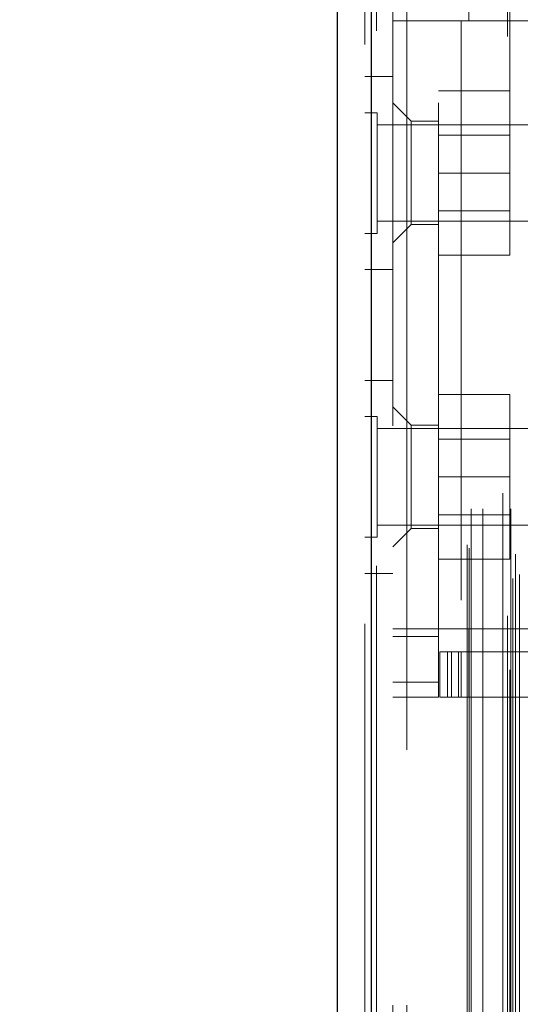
# Model space of a CAD drawing. Header units: inches. Extents: x 0.2 to 10.8, y 0.2 to 8.2.
# Tile 131 of 146: x 5.9105 to 5.9969, y 5.0207 to 5.1907. Entities that reach past the tile are written whole.
import ezdxf

# ---------------------------------------------------------------- set-up
doc = ezdxf.new("R2010")
doc.units = ezdxf.units.IN
doc.header["$MEASUREMENT"] = 0
doc.linetypes.add('HIDDEN', pattern=[0.075, 0.05, -0.025])
doc.layers.add('DIMENSIONS', color=140, linetype='Continuous')
doc.styles.add('SLDTEXTSTYLE0', font='TXT', dxfattribs={"width": 0.7})
doc.dimstyles.new('SLDDIMSTYLE0', dxfattribs={"dimtxt": 0.084961, "dimasz": 0.13, "dimexe": 0, "dimexo": 0.0625, "dimgap": 0.02124, "dimtad": 0, "dimtih": 1, "dimtoh": 1, "dimlfac": 15, "dimrnd": 1e-09, "dimzin": 12, "dimdsep": 46, "dimtxsty": 'SLDTEXTSTYLE0', "dimsah": 1, "dimcen": 0.09, "dimadec": 0, "dimazin": 3, "dimtfac": 1, "dimtofl": 0, "dimtmove": 0, "dimatfit": 3, "dimfxl": 0, "dimfrac": 2, "dimtolj": 1, "dimtzin": 12, "dimarcsym": 0})

# ---------------------------------------------------------------- blocks, each defined once
blk = doc.blocks.new('_D_16')
at = {"layer": 'DIMENSIONS'}
for p, q in [((5.99719, 5.3587), (5.56335, 5.3587)), ((5.68835, 5.3587), (5.68835, 4.42339)), ((5.52677, 4.26934), (5.49824, 4.26934)), ((5.49824, 4.26934), (5.49824, 4.13431)), ((5.84992, 4.26934), (5.87845, 4.26934)), ((5.87845, 4.26934), (5.87845, 4.13431)), ((5.49824, 4.13431), (5.52677, 4.13431)), ((5.87845, 4.13431), (5.84992, 4.13431)), ((5.68835, 3.32643), (5.68835, 4.11529)), ((5.99719, 3.32643), (5.56335, 3.32643))]:
    blk.add_line(p, q, dxfattribs=at)
for points in [[(5.68835, 5.3587), (5.66835, 5.2287), (5.70835, 5.2287)], [(5.68835, 3.32643), (5.70835, 3.45643), (5.66835, 3.45643)]]:
    blk.add_solid(points, dxfattribs=at)
at = {"layer": 'DIMENSIONS', "char_height": 0.083333, "attachment_point": 1, "style": 'SLDTEXTSTYLE0'}
for s, insert in [('30.48', (5.52677, 4.39578)), ('774.3', (5.52677, 4.24173))]:
    blk.add_mtext(s, dxfattribs=dict(at, insert=insert))
blk = doc.blocks.new('_D_17')
at = {"layer": 'DIMENSIONS'}
for p, q in [((5.97272, 5.4509), (5.25164, 5.4509)), ((5.37664, 5.4509), (5.37664, 4.91322)), ((5.21507, 4.78308), (5.18654, 4.78308)), ((5.18654, 4.78308), (5.18654, 4.64805)), ((5.53822, 4.78308), (5.56675, 4.78308)), ((5.56675, 4.78308), (5.56675, 4.64805)), ((5.18654, 4.64805), (5.21507, 4.64805)), ((5.56675, 4.64805), (5.53822, 4.64805)), ((5.37664, 3.23416), (5.37664, 4.494)), ((5.97272, 3.23416), (5.25164, 3.23416))]:
    blk.add_line(p, q, dxfattribs=at)
for points in [[(5.37664, 5.4509), (5.35664, 5.3209), (5.39664, 5.3209)], [(5.37664, 3.23416), (5.39664, 3.36416), (5.35664, 3.36416)]]:
    blk.add_solid(points, dxfattribs=at)
at = {"layer": 'DIMENSIONS', "char_height": 0.083333, "attachment_point": 1, "style": 'SLDTEXTSTYLE0'}
for s, insert in [('33.25', (5.21507, 4.90953)), ('844.6', (5.21507, 4.75548)), ('OPENING', (5.11461, 4.60143))]:
    blk.add_mtext(s, dxfattribs=dict(at, insert=insert))

msp = doc.modelspace()

# ---------------------------------------------------------------- linework, layer by layer
at = {"color": 7, "linetype": 'HIDDEN', "lineweight": 18}
for p, q in [((5.9956522, 3.1941511), (5.9956522, 5.4909602)), ((5.9967974, 3.1948903), (5.9967974, 5.4902177)), ((5.9712657, 5.4887313), (5.9712657, 3.19638)), ((5.9720992, 3.19638), (5.9720992, 5.4887313)), ((5.9720992, 5.4887313), (5.9720992, 3.19638)), ((5.9947078, 5.4877337), (5.9947078, 3.1973741)), ((5.9701159, 5.4863751), (5.9701159, 3.1987362)), ((5.9961196, 3.198393), (5.9961196, 5.4867183)), ((5.9877599, 3.2000195), (5.9877599, 5.4850918)), ((5.9881061, 3.1994349), (5.9881061, 5.4856764)), ((5.9884266, 3.2061933), (5.9884266, 5.478918)), ((5.9884266, 3.2061933), (5.9884266, 5.478918)), ((5.9904526, 3.2061933), (5.9904526, 5.478918)), ((5.9951108, 5.4783868), (5.9951108, 3.2067249)), ((5.9952805, 3.2061933), (5.9952805, 5.478918)), ((5.9938992, 3.208886), (5.9938992, 5.4762253)), ((5.9749159, 5.4205223), (5.9749159, 3.264589)), ((5.9773159, 3.264589), (5.9773159, 5.4205223)), ((5.9773159, 3.264589), (5.9773159, 5.4205223)), ((5.9773159, 5.4205223), (5.9773159, 3.264589)), ((5.9773159, 5.4205223), (5.9773159, 3.264589)), ((5.98279, 5.0762892), (5.98279, 5.1996488)), ((5.9880393, 5.1943995), (5.9880393, 5.1904625)), ((5.98279, 5.1904625), (5.9749159, 5.1904625)), ((5.986727, 5.1904625), (5.98279, 5.1904625)), ((5.986727, 5.1904625), (5.986727, 5.0854756)), ((5.986727, 5.1904625), (5.986727, 5.0854756)), ((5.9880393, 5.1904625), (5.986727, 5.1904625)), ((6.0599553, 5.1904625), (5.9880393, 5.1904625)), ((6.0599553, 5.1904625), (5.9880393, 5.1904625)), ((5.9749159, 5.1808556), (5.9701159, 5.1808556)), ((5.98279, 5.178389), (5.9951233, 5.178389)), ((5.9951233, 5.164189), (5.9951233, 5.178389)), ((5.9780656, 5.1731396), (5.9749159, 5.1762892)), ((5.9721993, 5.1746056), (5.9701159, 5.1746056)), ((5.9721993, 5.1537723), (5.9721993, 5.1746056)), ((5.9780656, 5.1731396), (5.9780656, 5.1552919)), ((5.98279, 5.1731396), (5.9780656, 5.1731396)), ((6.0034493, 5.1725223), (5.9721993, 5.1725223)), ((5.9951233, 5.170719), (5.98279, 5.170719)), ((5.98279, 5.164189), (5.9951233, 5.164189)), ((5.9951233, 5.149989), (5.9951233, 5.164189)), ((5.98279, 5.157659), (5.9951233, 5.157659)), ((5.9721993, 5.1558556), (6.0034493, 5.1558556)), ((5.9749159, 5.1521423), (5.9780656, 5.1552919)), ((5.9780656, 5.1552919), (5.98279, 5.1552919)), ((5.9701159, 5.1537723), (5.9721993, 5.1537723)), ((5.98279, 5.149989), (5.9951233, 5.149989)), ((5.9701159, 5.1475223), (5.9749159, 5.1475223)), ((5.9749159, 5.128389), (5.9701159, 5.128389)), ((5.98279, 5.1259223), (5.9951233, 5.1259223)), ((5.9951233, 5.1117223), (5.9951233, 5.1259223)), ((5.9780656, 5.1206462), (5.9749159, 5.1237958)), ((5.9721993, 5.122139), (5.9701159, 5.122139)), ((5.9721993, 5.1013056), (5.9721993, 5.122139)), ((5.9780656, 5.1206462), (5.9780656, 5.1117223)), ((5.98279, 5.1206462), (5.9780656, 5.1206462)), ((6.0034493, 5.1200556), (5.9721993, 5.1200556)), ((5.9951233, 5.1182523), (5.98279, 5.1182523)), ((5.9780656, 5.1117223), (5.9780656, 5.1027984)), ((5.98279, 5.1117223), (5.9951233, 5.1117223)), ((5.9951233, 5.0975223), (5.9951233, 5.1117223)), ((5.98279, 5.1051923), (5.9951233, 5.1051923)), ((5.9721993, 5.103389), (6.0034493, 5.103389)), ((5.9749159, 5.0996488), (5.9780656, 5.1027984)), ((5.9780656, 5.1027984), (5.98279, 5.1027984)), ((5.9701159, 5.1013056), (5.9721993, 5.1013056)), ((5.98279, 5.0975223), (5.9951233, 5.0975223)), ((5.9701159, 5.0950556), (5.9749159, 5.0950556)), ((5.9749159, 5.0854756), (5.98279, 5.0854756)), ((5.986727, 5.0854756), (5.98279, 5.0854756)), ((5.9880393, 5.0854756), (5.986727, 5.0854756)), ((5.9880393, 5.0854756), (5.9880393, 5.0815386)), ((5.9880393, 5.0854756), (6.0599553, 5.0854756)), ((5.9880393, 5.0854756), (6.0599553, 5.0854756)), ((5.9749159, 5.0841633), (5.98279, 5.0841633)), ((5.9830524, 5.0736646), (5.9830524, 5.0815386)), ((5.9830524, 5.0815386), (5.9843648, 5.0815386)), ((5.9843648, 5.0736646), (5.9843648, 5.0815386)), ((5.9850477, 5.0815386), (5.9843648, 5.0815386)), ((5.9843648, 5.0736646), (5.9843648, 5.0815386)), ((5.9850477, 5.0736646), (5.9850477, 5.0815386)), ((5.9850477, 5.0815386), (5.986238, 5.0815386)), ((5.986238, 5.0736646), (5.986238, 5.0815386)), ((6.0585209, 5.0815386), (5.986238, 5.0815386)), ((5.986727, 5.0815386), (5.986727, 5.0736646)), ((5.9880393, 5.0815386), (5.9880393, 5.0736646)), ((5.9749159, 5.0762892), (5.98279, 5.0762892)), ((5.9749159, 5.0762892), (5.98279, 5.0762892)), ((5.98279, 5.0762892), (5.98279, 5.0736646)), ((5.9749159, 5.0736646), (5.98279, 5.0736646)), ((5.9843648, 5.0736646), (5.9830524, 5.0736646)), ((5.9850477, 5.0736646), (5.9843648, 5.0736646)), ((5.986238, 5.0736646), (5.9850477, 5.0736646)), ((5.986238, 5.0736646), (6.0585209, 5.0736646))]:
    msp.add_line(p, q, dxfattribs=at)
at = {"color": 7, "linetype": 'Continuous', "lineweight": 25}
for p, q in [((5.9712657, 3.19638), (5.9712657, 5.4887313)), ((5.9653159, 5.4863751), (5.9653159, 3.1987362))]:
    msp.add_line(p, q, dxfattribs=at)

# ---------------------------------------------------------------- dimensions: what is measured, and where the dimension line sits
at = {"layer": 'DIMENSIONS'}
dim = msp.add_linear_dim(base=(5.376643, 3.2341622), p1=(6.0227249, 5.4508955), p2=(6.0227249, 3.2341622), angle=90, text='<>\\POPENING', dimstyle='SLDDIMSTYLE0', dxfattribs=at)
dim.commit()
dim.dimension.update_dxf_attribs({"geometry": '_D_17', "text_midpoint": (5.376643, 4.7036096), "dimtype": 160})
dim = msp.add_linear_dim(base=(5.6883462, 5.3586955), p1=(6.0471915, 3.3264289), p2=(6.0471915, 5.3586955), angle=90, dimstyle='SLDDIMSTYLE0', dxfattribs=at)
dim.commit()
dim.dimension.update_dxf_attribs({"geometry": '_D_16', "text_midpoint": (5.6883462, 4.2693418), "dimtype": 160})

doc.saveas('drawing.dxf')
